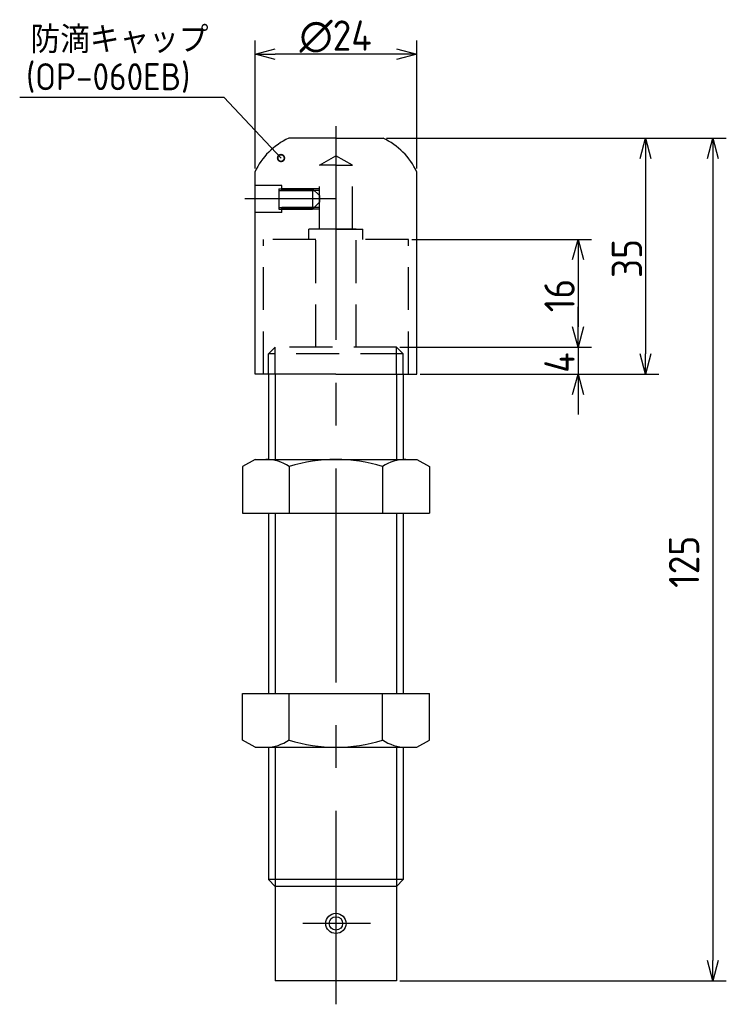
# Model space of a CAD drawing. Extents: x 162 to 267, y 85 to 232.
import ezdxf

# ---------------------------------------------------------------- set-up
doc = ezdxf.new("R2010")
doc.units = 0
doc.linetypes.add('CENTER', pattern=[50.8, 31.75, -6.35, 6.35, -6.35])
doc.linetypes.add('HIDDEN', pattern=[9.525, 6.35, -3.175])
doc.layers.get('0').update_dxf_attribs({"linetype": 'CONTINUOUS'})
for name, color, linetype in [('図形', 7, 'CONTINUOUS'), ('寸法_文字', 3, 'CONTINUOUS'), ('寸法_文字0', 3, 'CONTINUOUS')]:
    doc.layers.add(name, color=color, linetype=linetype)
doc.styles.add('DIMENSION', font='isocp.shx', dxfattribs={"bigfont": 'bigfont.shx'})

# ---------------------------------------------------------------- blocks, each defined once
blk = doc.blocks.new('_DOTSMALL')
at = {"color": 0, "linetype": 'BYBLOCK', "const_width": 0.5}
blk.add_lwpolyline([(-0.0625, 0, 1), (0.0625, 0, 1)], format="xyb", close=True, dxfattribs=at)
blk = doc.blocks.new('*U53')
at = {"layer": '寸法_文字', "color": 3, "style": 'DIMENSION'}
blk.add_text('125', height=4.5, rotation=90, dxfattribs=at).set_placement((262.97, 147.26))
blk = doc.blocks.new('_OPEN30')
at = {"color": 0, "linetype": 'BYBLOCK'}
for p, q in [((-1, 0.268), (0, 0)), ((0, 0), (-1, -0.268)), ((0, 0), (-1, 0))]:
    blk.add_line(p, q, dxfattribs=at)
blk = doc.blocks.new('*U54')
at = {"layer": '寸法_文字', "color": 3, "style": 'DIMENSION'}
blk.add_text('16', height=4.5, rotation=90, dxfattribs=at).set_placement((244.5, 188.16))
blk = doc.blocks.new('*U55')
at = {"layer": '寸法_文字', "color": 3, "style": 'DIMENSION'}
blk.add_text('4', height=4.5, rotation=90, dxfattribs=at).set_placement((244.5, 179.17))
blk = doc.blocks.new('*U56')
at = {"layer": '寸法_文字', "color": 3, "style": 'DIMENSION'}
blk.add_text('35', height=4.5, rotation=90, dxfattribs=at).set_placement((254.5, 193.23))
blk = doc.blocks.new('*U57')
at = {"layer": '寸法_文字', "color": 3, "style": 'DIMENSION'}
blk.add_text('∅24', height=4.5, dxfattribs=at).set_placement((203.68, 226.96))

msp = doc.modelspace()

# ---------------------------------------------------------------- linework, layer by layer
at = {"layer": '図形', "color": 3, "linetype": 'CENTER'}
for p, q in [((209.08, 215.79), (209.08, 85.47)), ((209.08, 204.97), (195.58, 204.97)), ((214.2, 97.47), (204.19, 97.47))]:
    msp.add_line(p, q, dxfattribs=at)
at = {"layer": '図形'}
for p, q in [((209.08, 213.97), (202.08, 213.97)), ((209.08, 213.97), (216.08, 213.97)), ((197.08, 178.97), (197.08, 208.97)), ((221.08, 178.97), (221.08, 208.97)), ((209.08, 178.97), (197.08, 178.97)), ((199.08, 178.97), (199.08, 166.33)), ((209.08, 178.97), (221.08, 178.97)), ((219.08, 178.97), (219.08, 166.33)), ((197.08, 166.33), (195.22, 165.25)), ((195.22, 165.25), (195.22, 158.33)), ((197.08, 166.33), (221.08, 166.33)), ((202.15, 165.25), (202.15, 158.33)), ((216.01, 165.25), (216.01, 158.33)), ((221.08, 166.33), (222.94, 165.25)), ((222.94, 165.25), (222.94, 158.33)), ((195.22, 158.33), (222.94, 158.33)), ((199.08, 158.33), (199.08, 131.61)), ((219.08, 158.33), (219.08, 131.61)), ((195.22, 131.61), (222.94, 131.61)), ((195.22, 124.68), (195.22, 131.61)), ((202.15, 124.68), (202.15, 131.61)), ((216.01, 124.68), (216.01, 131.61)), ((222.94, 124.68), (222.94, 131.61)), ((197.08, 123.61), (195.22, 124.68)), ((221.08, 123.61), (222.94, 124.68)), ((197.08, 123.61), (221.08, 123.61)), ((199.08, 123.61), (199.08, 103.97)), ((219.08, 123.61), (219.08, 103.97)), ((200.08, 102.97), (199.08, 103.97)), ((219.08, 103.97), (199.08, 103.97)), ((218.08, 102.97), (219.08, 103.97)), ((218.08, 102.97), (200.08, 102.97)), ((200.08, 102.97), (200.08, 92.97)), ((218.08, 102.97), (218.08, 92.97)), ((200.08, 92.97), (200.08, 88.97)), ((218.08, 92.97), (218.08, 88.97)), ((218.08, 88.97), (200.08, 88.97))]:
    msp.add_line(p, q, dxfattribs=at)
at = {"layer": '図形', "linetype": 'HIDDEN'}
for p, q in [((206.63, 209.97), (209.08, 211.38)), ((211.53, 209.97), (209.08, 211.38)), ((206.63, 200.47), (206.63, 209.97)), ((209.08, 209.97), (206.63, 209.97)), ((209.08, 209.97), (211.53, 209.97)), ((211.53, 200.47), (211.53, 209.97)), ((201.08, 206.97), (197.08, 206.97)), ((200.63, 206.47), (200.63, 203.47)), ((200.63, 206.47), (205.63, 206.47)), ((200.63, 206.22), (205.88, 206.22)), ((201.08, 206.22), (201.08, 206.97)), ((206.63, 206.47), (201.08, 206.47)), ((206.63, 206.22), (201.08, 206.22)), ((206.63, 205.47), (205.63, 206.47)), ((205.63, 206.47), (205.63, 203.47)), ((206.63, 205.47), (206.63, 204.47)), ((200.63, 203.72), (205.88, 203.72)), ((200.63, 203.47), (205.63, 203.47)), ((201.08, 202.97), (201.08, 203.72)), ((206.63, 203.72), (201.08, 203.72)), ((206.63, 203.47), (201.08, 203.47)), ((206.63, 204.47), (205.63, 203.47)), ((201.08, 202.97), (197.08, 202.97)), ((205.08, 198.97), (205.08, 200.47)), ((209.08, 200.47), (205.08, 200.47)), ((212.08, 200.47), (206.08, 200.47)), ((206.08, 182.97), (206.08, 200.47)), ((209.08, 200.47), (213.08, 200.47)), ((212.08, 182.97), (212.08, 200.47)), ((213.08, 198.97), (213.08, 200.47)), ((198.33, 178.97), (198.33, 198.97)), ((206.08, 198.97), (198.33, 198.97)), ((219.83, 198.97), (212.08, 198.97)), ((219.83, 178.97), (219.83, 198.97)), ((200.08, 182.97), (199.08, 181.97)), ((218.08, 182.97), (200.08, 182.97)), ((200.08, 178.97), (200.08, 182.97)), ((218.08, 182.97), (219.08, 181.97)), ((218.08, 178.97), (218.08, 182.97)), ((219.08, 181.97), (199.08, 181.97)), ((199.08, 178.97), (199.08, 181.97)), ((219.08, 178.97), (219.08, 181.97))]:
    msp.add_line(p, q, dxfattribs=at)
at = {"layer": '図形', "color": 3}
for p, q in [((200.08, 178.97), (200.08, 166.33)), ((218.08, 178.97), (218.08, 166.33)), ((200.08, 158.33), (200.08, 131.61)), ((218.08, 158.33), (218.08, 131.61)), ((200.08, 123.61), (200.08, 102.97)), ((218.08, 123.61), (218.08, 102.97))]:
    msp.add_line(p, q, dxfattribs=at)
at = {"layer": '図形'}
msp.add_circle((209.08, 97.47), 1.5, dxfattribs=at)
at = {"layer": '図形', "color": 3}
msp.add_circle((209.08, 97.47), 1, dxfattribs=at)
at = {"layer": '図形'}
for centre, radius, start, end in [((206.19, 204.85), 10, 114.2952, 155.7048), ((211.96, 204.85), 10, 24.2952, 65.7048), ((198.69, 160.19), 6.13, 55.6158, 90), ((209.08, 143.4), 22.93, 72.412, 107.588), ((219.47, 160.19), 6.13, 90, 124.3842), ((198.69, 129.75), 6.13, 270, 304.3842), ((209.08, 146.54), 22.93, 252.412, 287.588), ((219.47, 129.75), 6.13, 235.6158, 270)]:
    msp.add_arc(centre, radius, start, end, dxfattribs=at)
at = {"layer": '寸法_文字', "color": 3}
for p, q in [((197.08, 209.47), (197.08, 228.46)), ((221.08, 209.47), (221.08, 228.46)), ((218.08, 226.46), (200.08, 226.46)), ((216.58, 213.97), (266.99, 213.97)), ((216.58, 213.97), (257, 213.97)), ((255, 210.97), (255, 181.97)), ((264.99, 210.97), (264.99, 91.97)), ((220.33, 198.97), (247, 198.97)), ((245, 195.97), (245, 185.97)), ((245, 185.97), (245, 188.97)), ((218.58, 182.97), (247, 182.97)), ((218.58, 182.97), (247, 182.97)), ((245, 182.97), (245, 178.97)), ((221.58, 178.97), (247, 178.97)), ((221.58, 178.97), (257, 178.97)), ((245, 175.97), (245, 172.97)), ((218.58, 88.97), (266.99, 88.97))]:
    msp.add_line(p, q, dxfattribs=at)
at = {"layer": '寸法_文字', "linetype": 'BYBLOCK'}
for points in [[(162.17, 220.05), (192.48, 220.05)], [(200.94, 211.04), (192.48, 220.05)]]:
    msp.add_lwpolyline(points, dxfattribs=at)

# ---------------------------------------------------------------- block references
at = {"layer": '寸法_文字', "color": 3, "xscale": 3, "yscale": 3, "zscale": 3}
for p, rotation in [((197.08, 226.46), 180), ((255, 213.97), 90), ((264.99, 213.97), 90), ((245, 198.97), 90), ((245, 182.97), 270), ((245, 182.97), 270), ((255, 178.97), 270), ((245, 178.97), 90), ((264.99, 88.97), 270)]:
    msp.add_blockref('_OPEN30', p, dxfattribs=dict(at, rotation=rotation))
msp.add_blockref('_OPEN30', (221.08, 226.46), dxfattribs=at)
at = {"layer": '寸法_文字', "xscale": 2, "yscale": 2, "zscale": 2, "rotation": 313.2209512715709}
msp.add_blockref('_DOTSMALL', (200.94, 211.04), dxfattribs=at)
at = {"layer": '寸法_文字0'}
for name in ['*U57', '*U56', '*U54', '*U55', '*U53']:
    msp.add_blockref(name, (0, 0), dxfattribs=at)

# ---------------------------------------------------------------- texts
at = {"layer": '寸法_文字', "style": 'DIMENSION'}
for s, p in [('防滴キャップ', (163.78, 226.6)), ('(OP-060EB)', (163.13, 221.11))]:
    msp.add_text(s, height=4, dxfattribs=at).set_placement(p)

doc.saveas('drawing.dxf')
